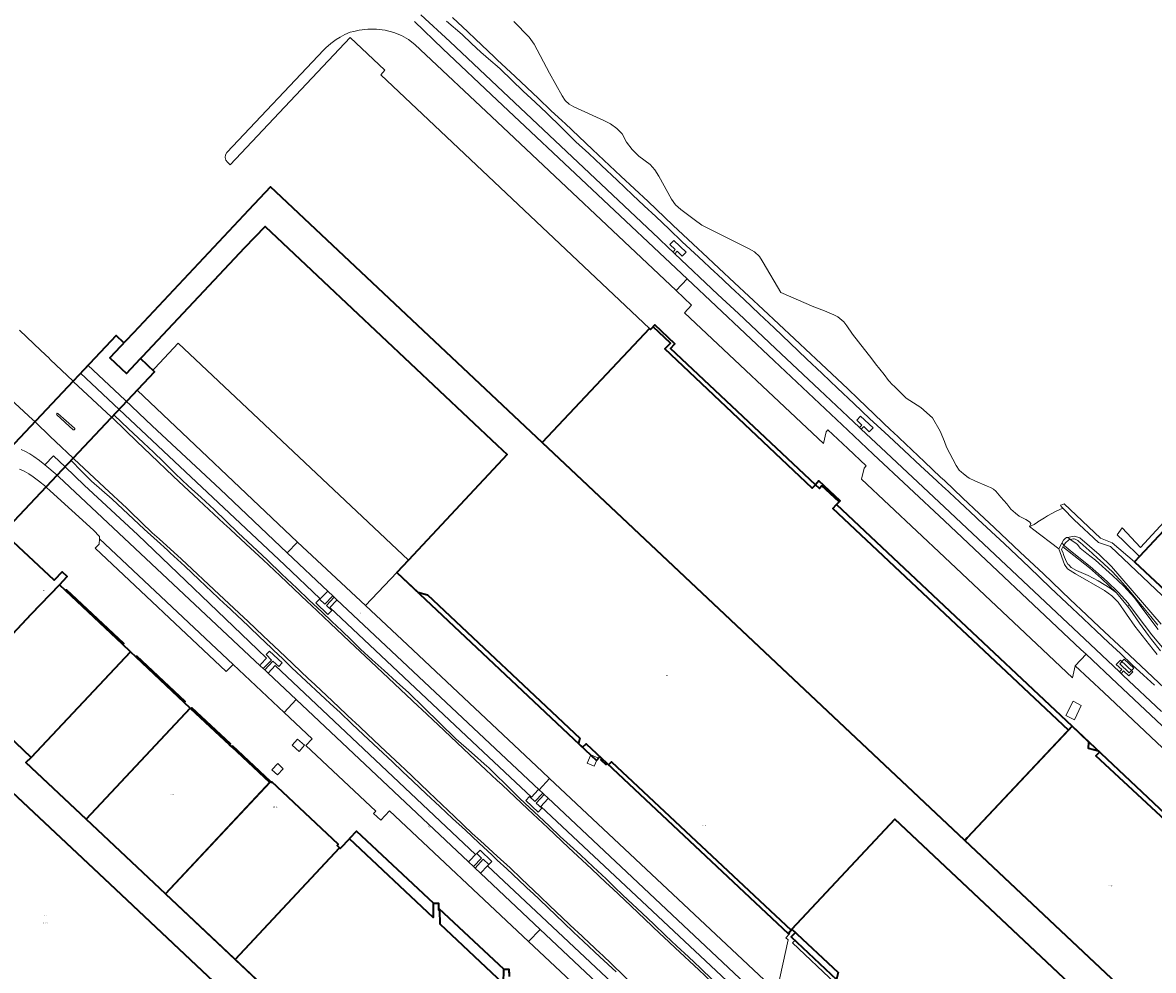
# Model space of a CAD drawing. Header units: metres. Extents: x 73718 to 76933, y 443658 to 446696.
# Tile 142 of 153: x 75631 to 76137, y 445856 to 446280. Entities that reach past the tile are written whole.
import ezdxf
from ezdxf.enums import TextEntityAlignment as Align

# ---------------------------------------------------------------- set-up
doc = ezdxf.new("R2010")
doc.units = ezdxf.units.M
for name, color, linetype, lineweight in [('B-WE-GR-BEPLANTING_CULTUUR_BOSPLANTSOEN-GV', 90, 'Continuous', 18), ('B-WE-GR-GROENVOORZIENING-GV', 80, 'Continuous', 18), ('B-WE-OG-BEBOUWING-GV', 7, 'Continuous', 35), ('B-WE-OG-BEBOUWING-T18', 10, 'Continuous', 18), ('B-WE-OG-BEBOUWING_LOODS-GV', 7, 'Continuous', 18), ('B-WE-OG-BEBOUWING_LUIFEL-GV', 7, 'Continuous', 18), ('B-WE-OG-BEBOUWING_OVERBOUWING-GV', 7, 'Continuous', 18), ('B-WE-OG-TERREIN_ERF-GV', 7, 'Continuous', 18), ('B-WE-OG-TERREIN_OEVER-GV', 7, 'Continuous', 18), ('B-WE-OG-TOPOGRAFIE-T18', 10, 'Continuous', 18), ('B-WE-OG-WATER_SLOOT-GV', 120, 'Continuous', 18), ('B-WE-OG-WEG-GV', 7, 'Continuous', 18), ('B-WE-VH-GESLOTENVERHARDING_ASFALT-GV', 10, 'Continuous', 18), ('B-WE-VH-OPENVERHARDING-GV', 30, 'Continuous', 18), ('B-WE-VH-OPENVERHARDING_BETONSTRAATSTEEN-GV', 30, 'Continuous', 18), ('B-WE-VH-OPENVERHARDING_TEGEL-GV', 30, 'Continuous', 18)]:
    doc.layers.add(name, color=color, linetype=linetype, lineweight=lineweight)
doc.styles.add('NLCS-ISO-M200-T18', font='NLCS-ISO.ttf', dxfattribs={"height": 0.36})

msp = doc.modelspace()

# ---------------------------------------------------------------- linework, layer by layer
at = {"layer": 'B-WE-GR-BEPLANTING_CULTUUR_BOSPLANTSOEN-GV', "flags": 128}
msp.add_lwpolyline([(76096.263, 446045.952), (76095.805, 446045.036), (76095.605, 446044.636), (76096.218, 446043.522), (76096.731, 446041.983), (76097.756, 446039.512), (76098.476, 446038.229), (76098.868, 446037.85), (76098.877, 446037.841), (76099.994, 446036.762), (76102.371, 446035.364), (76107.592, 446033.126), (76111.974, 446030.702), (76117.429, 446027.485), (76120.226, 446025.341), (76113.543, 446031.797), (76108.115, 446036.612)], close=True, dxfattribs=at)
at = {"layer": 'B-WE-GR-GROENVOORZIENING-GV', "flags": 128}
for points in [[(75809.043, 446283.988), (75821.968, 446272.027), (75843.224, 446252.004), (75915.506, 446183.914), (75919.8, 446179.711), (75921.849, 446177.782), (75922.847, 446178.9), (75920.41, 446181.239), (75922.251, 446183.032), (75927.754, 446177.797), (75925.936, 446175.958), (75923.63, 446178.181), (75922.577, 446177.097), (75941.913, 446158.891), (75951.096, 446150.277), (75967.684, 446134.695), (75987.358, 446116.148), (76000, 446104.292), (76005.3, 446099.32), (76006.376, 446100.429), (76004.046, 446102.656), (76005.758, 446104.472), (76011.38, 446099.166), (76009.615, 446097.38), (76007.134, 446099.754), (76006.058, 446098.609), (76014.819, 446090.398), (76043.224, 446063.683), (76110.933, 446000), (76121.576, 445989.989), (76122.589, 445991.055), (76120.13, 445993.309), (76121.96, 445995.19), (76127.504, 445989.982), (76125.74, 445988.147), (76123.361, 445990.389), (76122.316, 445989.293), (76123.241, 445988.423), (76140.339, 445972.205)], [(76137.192, 445983.988), (76132.244, 445988.564), (76127.247, 445993.187), (76122.011, 445998.134), (76116.722, 446003.132), (76111.156, 446008.409), (76105.534, 446013.74), (76105.324, 446013.936), (76098.012, 446020.758), (76090.7, 446027.58), (76085.958, 446032.156), (76081.169, 446036.779), (76075.644, 446042.015), (76070.064, 446047.304), (76064.127, 446052.787), (76058.13, 446058.326), (76057.235, 446059.163), (76049.934, 446065.996), (76043.224, 446072.275), (76042.632, 446072.829), (76039.899, 446075.392), (76032.605, 446082.232), (76025.311, 446089.073), (76018.384, 446095.464), (76011.388, 446101.919), (76009.944, 446103.281), (76002.668, 446110.141), (75995.393, 446117.002), (75988.508, 446123.516), (75981.553, 446130.096), (75981.519, 446130.128), (75974.285, 446137.032), (75967.05, 446143.936), (75960.371, 446150.244), (75953.624, 446156.616), (75947.605, 446162.223), (75941.525, 446167.887), (75940.545, 446168.805), (75933.244, 446175.639), (75925.944, 446182.473), (75920.048, 446188.08), (75914.093, 446193.744), (75908.94, 446198.568), (75903.734, 446203.44), (75896.808, 446209.995), (75889.811, 446216.617), (75884.121, 446221.854), (75878.374, 446227.143), (75871.942, 446233.533), (75865.445, 446239.988), (75860.127, 446244.853), (75854.755, 446249.767), (75849.725, 446254.714), (75844.644, 446259.712), (75843.224, 446260.932), (75840.274, 446263.464), (75835.859, 446267.254), (75831.736, 446271.171), (75827.572, 446275.127), (75820.444, 446281.177)], [(75955.512, 445842.73), (75862.633, 445929.786), (75865.85, 445933.218), (75865.842, 445933.599), (75864.205, 445935.121), (75860.649, 445931.311), (75863.084, 445929.068), (75861.449, 445927.282), (75855.937, 445932.418), (75857.572, 445934.184), (75859.99, 445931.934), (75863.543, 445935.736), (75861.916, 445937.248), (75861.54, 445937.219), (75858.462, 445933.994), (75834.517, 445956.448), (75768.313, 446018.809), (75771.309, 446021.989), (75771.268, 446022.42), (75770.273, 446023.345), (75766.735, 446019.689), (75769.133, 446017.407), (75767.468, 446015.657), (75762.01, 446020.84), (75763.683, 446022.586), (75766.081, 446020.314), (75769.589, 446023.98), (75767.534, 446025.891), (75767.144, 446025.853), (75764.014, 446022.621), (75748.004, 446037.95), (75674.013, 446107.411), (75671.687, 446104.942), (75671.926, 446104.717), (75678.114, 446098.892), (75684.915, 446092.488), (75689.356, 446088.262), (75693.841, 446083.993), (75699.321, 446078.657), (75704.856, 446073.267), (75710.694, 446067.966), (75716.591, 446062.612), (75721.891, 446057.454), (75727.245, 446052.245), (75733.692, 446046.193), (75740.204, 446040.079), (75746.83, 446033.775), (75753.522, 446027.408), (75759.109, 446022.144), (75764.753, 446016.826), (75769.158, 446012.6), (75773.608, 446008.331), (75777.798, 446004.284), (75782.031, 446000.196), (75787.296, 445995.397), (75792.614, 445990.549), (75798.129, 445985.571), (75803.7, 445980.542), (75810.336, 445974.065), (75817.493, 445967.081), (75824.649, 445960.096), (75831.669, 445953.9), (75838.76, 445947.642), (75839.092, 445947.317), (75843.224, 445943.266), (75846.233, 445940.316), (75853.374, 445933.316), (75857.564, 445929.376), (75861.797, 445925.397), (75866.525, 445920.884), (75871.3, 445916.326), (75875.848, 445912.243), (75880.443, 445908.119), (75886.137, 445902.747), (75891.889, 445897.32), (75895.614, 445893.703), (75899.376, 445890.049), (75903.674, 445886.038), (75908.015, 445881.986), (75913.244, 445877.044), (75918.526, 445872.051), (75923.612, 445867.288), (75928.749, 445862.477), (75934.086, 445857.355), (75939.476, 445852.182)], [(75896.353, 445855.781), (75889.083, 445862.514), (75881.739, 445869.316), (75877.37, 445873.506), (75872.956, 445877.739), (75865.757, 445884.58), (75858.756, 445891.232), (75858.485, 445891.489), (75853.006, 445896.647), (75847.471, 445901.856), (75843.224, 445905.776), (75840.919, 445907.903), (75834.974, 445913.49), (75828.969, 445919.133), (75823.239, 445924.398), (75817.451, 445929.716), (75811.434, 445935.375), (75805.356, 445941.091), (75800.879, 445945.389), (75796.357, 445949.73), (75789.911, 445955.747), (75783.399, 445961.824), (75778.17, 445966.802), (75772.888, 445971.831), (75768.519, 445975.842), (75766.243, 445977.931), (75764.105, 445979.894), (75757.73, 445985.84), (75751.291, 445991.845), (75747.244, 445995.749), (75743.156, 445999.692), (75738.556, 446004.061), (75737.461, 446005.1), (75731.709, 446010.562), (75726.828, 446015.176), (75721.897, 446019.836), (75721.198, 446020.497), (75715.539, 446025.834), (75709.823, 446031.224), (75703.377, 446037.241), (75696.865, 446043.318), (75695.62, 446044.447), (75691.099, 446048.547), (75685.275, 446053.829), (75678.148, 446060.49), (75670.948, 446067.219), (75666.364, 446071.23), (75661.734, 446075.282), (75657.269, 446079.796), (75652.52, 446084.596), (75649.872, 446081.785), (75658.463, 446073.547), (75682.437, 446051.264), (75735.929, 446000), (75739.978, 445996.12), (75737.486, 445993.368), (75737.184, 445992.724), (75738.516, 445991.475), (75742.272, 445995.193), (75739.791, 445997.699), (75741.236, 445999.31), (75746.917, 445993.972), (75745.414, 445992.346), (75742.852, 445994.748), (75739.19, 445990.843), (75740.695, 445989.432), (75743.826, 445992.844), (75833.499, 445908.293), (75834.109, 445908.652), (75835.545, 445910.171), (75840.791, 445905.213), (75839.428, 445903.771), (75838.8, 445903.205), (75930.851, 445816.826)]]:
    msp.add_lwpolyline(points, dxfattribs=at)
for points in [[(75831.036, 445905.776), (75830.301, 445905.009), (75832.568, 445902.873), (75836.18, 445906.695), (75834.109, 445908.652), (75833.499, 445908.293)], [(75835.759, 445899.866), (75838.8, 445903.205), (75839.428, 445903.771), (75836.856, 445906.202), (75833.259, 445902.222)]]:
    msp.add_lwpolyline(points, close=True, dxfattribs=at)
at = {"layer": 'B-WE-OG-BEBOUWING-GV', "flags": 128}
for points in [[(76138.166, 445833.824), (76052.343, 445914.585), (76052.228, 445914.693), (75863.242, 446092.616), (75741.815, 446206.946), (75731.982, 446196.503), (75716.271, 446179.806), (75680.473, 446141.761), (75676.998, 446138.067), (75676.163, 446137.178), (75672.636, 446140.5), (75600.69, 446064.129)], [(76138.166, 445833.824), (76052.343, 445914.585), (76052.228, 445914.693), (75863.242, 446092.616), (75741.815, 446206.946), (75731.982, 446196.503), (75716.271, 446179.806), (75680.473, 446141.761), (75676.998, 446138.067), (75669.865, 446130.474), (75677.289, 446123.488), (75683.601, 446130.17), (75684.443, 446131.061), (75730.338, 446179.806), (75739.304, 446189.329), (75843.224, 446091.485), (75847.655, 446087.313), (75803.467, 446040.043), (75798.256, 446034.509), (75807.626, 446025.689), (75811.96, 446024.49), (75880.14, 445960.32), (75879.597, 445957.942), (75881.403, 445956.242), (75882.918, 445957.855), (75892.209, 445949.124), (75893.01, 445948.372), (75894.345, 445949.793), (75974.634, 445874.397), (75975.061, 445874.852), (76021.003, 445924.146), (76061.139, 445886.369), (76167.502, 445786.255)], [(75863.021, 445732.284), (75694.751, 445890.662), (75659.312, 445924.019), (75632.337, 445949.407), (75634.63, 445951.695), (75602.964, 445981.899), (75634.673, 446015.77), (75647.344, 446028.984), (75650.803, 446032.664), (75648.513, 446034.817), (75644.917, 446030.991), (75622.167, 446052.377), (75689.881, 446124.255), (75683.601, 446130.17), (75684.443, 446131.061), (75730.338, 446179.806), (75739.304, 446189.329), (75843.224, 446091.485), (75847.655, 446087.313), (75803.467, 446040.043), (75798.256, 446034.509), (75887.61, 445950.399), (75889.132, 445952.016), (75890.057, 445951.146), (75889.567, 445950.624), (75891.72, 445948.602), (75892.209, 445949.124), (75973.299, 445872.976), (75975.061, 445874.852), (76021.003, 445924.146), (76061.139, 445886.369), (76167.502, 445786.255)], [(75606.47, 445954.452), (75669.826, 445895.091), (75716.273, 445851.519), (75856.62, 445719.86), (75937.6, 445643.509), (75946.91, 445653.417), (75863.021, 445732.284), (75725.924, 445861.322), (75694.751, 445890.662), (75659.312, 445924.019), (75632.337, 445949.407), (75634.63, 445951.695), (75602.964, 445981.899), (75634.673, 446015.77), (75647.344, 446028.984), (75650.803, 446032.664), (75648.513, 446034.817), (75644.917, 446030.991), (75622.167, 446052.377)], [(75606.47, 445954.452), (75669.826, 445895.091), (75716.273, 445851.519)], [(75848.615, 445854.624), (75848.484, 445856.784), (75846.296, 445856.813), (75817.099, 445884.072), (75817.041, 445886.324), (75814.781, 445886.279), (75780.246, 445918.763), (75777.068, 445915.382), (75777.155, 445915.3), (75772.912, 445910.96), (75772.642, 445911.223), (75725.924, 445861.322), (75863.021, 445732.284)], [(75848.673, 445853.688), (75848.484, 445856.784), (75845.953, 445856.818), (75845.871, 445850.594), (75817.711, 445877.111), (75817.547, 445883.439), (75817.115, 445883.428), (75817.041, 445886.324), (75814.461, 445886.273), (75814.585, 445880.055), (75777.155, 445915.3), (75772.912, 445910.96), (75772.642, 445911.223), (75725.924, 445861.322), (75863.021, 445732.284)]]:
    msp.add_lwpolyline(points, dxfattribs=at)
for points in [[(75863.242, 446092.616), (76052.228, 445914.693), (76052.343, 445914.585), (76053.414, 445915.724), (76100.349, 445965.64), (76043.224, 446019.433), (75995.037, 446064.809), (75996.642, 446066.543), (75987.125, 446075.463), (75985.511, 446073.741), (75920.725, 446134.745), (75922.667, 446136.804), (75913.684, 446145.245), (75911.746, 446143.183), (75911.247, 446143.645)], [(75863.242, 446092.616), (76052.228, 445914.693), (76052.343, 445914.585), (76053.414, 445915.724), (76098.781, 445963.972), (75993.402, 446063.043), (75995.037, 446064.809), (75996.2, 446066.066), (75988.413, 446073.272), (75987.313, 446072.083), (75985.511, 446073.741), (75984.145, 446072.257), (75918.202, 446134.463), (75920.661, 446137.078), (75912.884, 446144.394), (75911.746, 446143.183), (75911.247, 446143.645)], [(76214.056, 446130.964), (76130.576, 446041.611), (76128.296, 446039.171), (76224.989, 445948.833), (76228.808, 445952.92), (76315.474, 445871.95), (76353.792, 445912.965), (76356.367, 445910.559), (76375.702, 445931.254), (76370.89, 445935.75), (76386.793, 445952.773), (76395.948, 445952.261), (76397.846, 445954.293), (76364.051, 445985.866), (76308.501, 446037.763), (76311.008, 446040.447)], [(75679.082, 445998.966), (75675.481, 446002.316), (75650.123, 446026.224), (75647.344, 446028.984), (75634.673, 446015.77), (75602.964, 445981.899), (75634.63, 445951.695)], [(75675.622, 446002.185), (75676.068, 446002.661), (75650.532, 446026.636), (75650.123, 446026.224), (75647.344, 446028.984), (75634.673, 446015.77), (75602.964, 445981.899), (75634.63, 445951.695), (75679.082, 445998.966)], [(75632.337, 445949.407), (75659.312, 445924.019), (75705.865, 445973.744), (75703.098, 445976.327), (75681.616, 445996.608), (75679.082, 445998.966), (75634.63, 445951.695)], [(75659.312, 445924.019), (75705.865, 445973.744), (75703.098, 445976.327), (75703.547, 445976.805), (75682.023, 445997.041), (75681.616, 445996.608), (75679.082, 445998.966), (75634.63, 445951.695), (75632.337, 445949.407)], [(75724.808, 445956.822), (75724.415, 445956.404), (75723.449, 445957.312), (75723.91, 445957.802), (75706.543, 445973.946), (75706.127, 445973.5), (75705.865, 445973.744), (75659.312, 445924.019), (75694.751, 445890.662), (75741.765, 445940.88)], [(75694.751, 445890.662), (75741.418, 445940.509), (75724.415, 445956.404), (75723.449, 445957.312), (75706.127, 445973.5), (75705.865, 445973.744), (75659.312, 445924.019)], [(76052.343, 445914.585), (76138.166, 445833.824), (76139.228, 445834.953), (76182.974, 445881.44), (76183.597, 445885.039), (76111.043, 445952.48), (76112.582, 445954.121), (76112.111, 445954.565), (76107.642, 445955.641), (76107.831, 445958.594), (76100.349, 445965.64), (76098.781, 445963.972), (76053.414, 445915.724)], [(76138.166, 445833.824), (76139.228, 445834.953), (76182.974, 445881.44), (76183.926, 445886.94), (76100.349, 445965.64), (76053.414, 445915.724), (76052.343, 445914.585)], [(75564.687, 445909.724), (75565.575, 445908.891), (75565.033, 445908.174), (75571.755, 445903.098), (75572.443, 445902.453), (75573.06, 445903.111), (75618.917, 445849.279), (75617.441, 445847.616), (75618.317, 445846.799), (75617.783, 445846.091), (75624.532, 445841.004), (75625.227, 445840.356), (75625.908, 445841.087), (75657.63, 445803.769), (75656.364, 445802.392), (75663.926, 445795.313), (75689.237, 445822.64), (75716.273, 445851.519), (75669.826, 445895.091), (75606.47, 445954.452), (75580.292, 445926.411), (75567.012, 445912.289)], [(75564.687, 445909.724), (75572.443, 445902.453), (75573.815, 445903.917), (75619.834, 445850.24), (75618.917, 445849.279), (75617.441, 445847.616), (75625.227, 445840.356), (75626.832, 445842.078), (75658.514, 445804.652), (75657.63, 445803.769), (75656.364, 445802.392), (75663.926, 445795.313), (75665.446, 445796.954), (75689.237, 445822.64), (75716.273, 445851.519), (75669.826, 445895.091), (75606.47, 445954.452), (75580.292, 445926.411), (75567.012, 445912.289)], [(75694.751, 445890.662), (75725.924, 445861.322), (75772.642, 445911.223), (75771.531, 445912.309), (75772.057, 445912.846), (75742.362, 445940.768), (75742.138, 445940.53), (75741.765, 445940.88), (75741.418, 445940.509)], [(75976.63, 445873.375), (75974.711, 445871.365), (75994.908, 445852.358), (75994.369, 445850.108), (75994.746, 445850.018), (75995.003, 445850.05), (75996.339, 445848.791), (75998.09, 445848.32), (75998.446, 445848.005), (75998.717, 445848.774), (76102.216, 445751.373), (76100.11, 445749.135), (76113.546, 445736.491), (76115.625, 445738.7), (76122.643, 445732.099), (76138.514, 445748.972), (76138.101, 445749.361), (76139.626, 445750.976), (76142.263, 445748.513), (76168.606, 445776.61), (76167.502, 445786.255), (76061.139, 445886.369), (76021.003, 445924.146), (75975.061, 445874.852)], [(75994.369, 445850.108), (75994.746, 445850.018), (75995.003, 445850.05), (75996.339, 445848.791), (75998.09, 445848.32), (75998.446, 445848.005), (75999.724, 445851.64), (76104.419, 445753.103), (76101.172, 445749.64), (76114.06, 445737.554), (76117.273, 445740.975), (76124.112, 445734.551), (76139.626, 445750.976), (76142.263, 445748.513), (76168.606, 445776.61), (76167.502, 445786.255), (76061.139, 445886.369), (76021.003, 445924.146), (75975.061, 445874.852), (75995.653, 445855.471)]]:
    msp.add_lwpolyline(points, close=True, dxfattribs=at)
at = {"layer": 'B-WE-OG-BEBOUWING_LOODS-GV', "flags": 128}
for points in [[(75757.003, 445957.157), (75753.842, 445959.921), (75751.419, 445957.15), (75754.58, 445954.386)], [(75888.155, 445951.552), (75885.037, 445952.94), (75883.379, 445949.182), (75886.489, 445947.81)]]:
    msp.add_lwpolyline(points, close=True, dxfattribs=at)
at = {"layer": 'B-WE-OG-BEBOUWING_LUIFEL-GV', "flags": 128}
msp.add_lwpolyline([(75994.908, 445852.358), (75976.324, 445869.847), (75975.241, 445868.697), (75994.484, 445850.586)], close=True, dxfattribs=at)
at = {"layer": 'B-WE-OG-BEBOUWING_OVERBOUWING-GV', "flags": 128}
for points in [[(76121.676, 445993.587), (76125.906, 445989.561), (76127.921, 445991.679), (76123.692, 445995.705)], [(76097.522, 445970.393), (76101.386, 445968.536), (76104.458, 445974.963), (76100.817, 445976.827)], [(75744.998, 445948.953), (75742.352, 445946.23), (75744.822, 445943.908), (75747.468, 445946.631)]]:
    msp.add_lwpolyline(points, close=True, dxfattribs=at)
at = {"layer": 'B-WE-OG-TERREIN_ERF-GV', "flags": 128}
for points in [[(76188.105, 445911.365), (76114.532, 445980.724), (76101.763, 445992.696), (76100.596, 445987.364), (76087.172, 446000), (76043.224, 446041.367), (76006.209, 446076.207), (76007.415, 446081.134), (76008.288, 446082.103), (76000, 446089.891), (75991.104, 446098.251), (75990.388, 446097.407), (75989.182, 446092.224), (75927.032, 446150.693), (75930.156, 446154.108), (75923.25, 446160.617), (75843.224, 446236.037), (75806.391, 446270.75), (75803.468, 446272.9), (75800.303, 446274.673), (75796.944, 446276.043), (75793.126, 446277.048), (75789.211, 446277.555), (75785.263, 446277.556), (75781.349, 446277.048), (75778.97, 446276.51), (75777.384, 446276.152), (75775.045, 446275.224), (75772.854, 446273.99), (75771.164, 446272.902), (75768.709, 446271.145), (75766.442, 446269.151), (75765.557, 446268.255), (75722.278, 446222.414), (75721.619, 446221.383), (75721.422, 446220.174), (75721.722, 446218.986), (75722.468, 446218.016), (75723.757, 446216.833), (75777.41, 446273.817), (75792.956, 446259.177), (75791.097, 446257.153), (75911.247, 446143.645), (75911.746, 446143.183), (75912.884, 446144.394), (75920.661, 446137.078), (75918.202, 446134.463), (75984.145, 446072.257), (75985.511, 446073.741), (75987.313, 446072.083), (75988.413, 446073.272), (75996.2, 446066.066), (75995.037, 446064.809), (75993.402, 446063.043), (76098.781, 445963.972), (76100.349, 445965.64), (76107.831, 445958.594), (76107.642, 445955.641), (76112.111, 445954.565), (76112.582, 445954.121), (76111.043, 445952.48), (76183.597, 445885.039)], [(75622.412, 446052.636), (75641.329, 446072.717), (75637.979, 446075.443), (75635.543, 446077.2), (75633.6, 446078.555), (75631.545, 446079.744), (75629.401, 446080.753)], [(75966.638, 445766.66), (75857.237, 445869.396), (75795.024, 445927.82), (75791.045, 445923.583), (75787.839, 445926.593), (75788.904, 445927.727), (75757.633, 445957.093), (75760.446, 445960.089), (75747.913, 445971.858), (75725.076, 445993.304), (75721.908, 445990.134), (75663.362, 446045.265), (75665.078, 446047.087), (75665.203, 446049.583), (75665.253, 446050.583), (75662.513, 446053.39), (75643.224, 446071.013), (75641.605, 446072.492), (75641.329, 446072.717), (75622.412, 446052.636)], [(75622.167, 446052.377), (75644.917, 446030.991), (75648.513, 446034.817), (75650.803, 446032.664), (75647.344, 446028.984), (75650.123, 446026.224), (75675.481, 446002.316), (75679.082, 445998.966), (75681.616, 445996.608), (75703.098, 445976.327), (75705.865, 445973.744), (75706.127, 445973.5), (75723.449, 445957.312), (75724.415, 445956.404), (75741.418, 445940.509), (75741.765, 445940.88), (75742.138, 445940.53), (75742.362, 445940.768), (75772.057, 445912.846), (75771.531, 445912.309), (75772.642, 445911.223), (75772.912, 445910.96), (75777.155, 445915.3), (75814.585, 445880.055), (75814.461, 445886.273), (75817.041, 445886.324), (75817.115, 445883.428), (75817.547, 445883.439), (75817.711, 445877.111), (75845.871, 445850.594), (75845.953, 445856.818), (75848.484, 445856.784), (75848.673, 445853.688)], [(75968.634, 445848.292), (75973.401, 445870.04), (75972.328, 445871.031), (75974.011, 445872.822), (75974.214, 445873.747), (75974.112, 445873.842), (75974.634, 445874.397), (75894.345, 445949.793), (75893.01, 445948.372), (75892.209, 445949.124), (75882.918, 445957.855), (75881.403, 445956.242), (75879.597, 445957.942), (75880.14, 445960.32), (75811.96, 446024.49), (75807.626, 446025.689), (75798.256, 446034.509), (75784.305, 446019.691), (75803.112, 446002.12), (75863.227, 445945.443), (75866.606, 445942.272), (75967.404, 445847.653)], [(75995.653, 445855.471), (75975.061, 445874.852), (75974.634, 445874.397), (75974.112, 445873.842), (75974.214, 445873.747), (75974.011, 445872.822), (75972.328, 445871.031), (75973.401, 445870.04), (75968.634, 445848.292)]]:
    msp.add_lwpolyline(points, dxfattribs=at)
for points in [[(75753.904, 446048.094), (75784.305, 446019.691), (75798.256, 446034.509), (75803.467, 446040.043), (75700.404, 446137.085), (75689.961, 446125.87), (75689.123, 446124.969), (75689.881, 446124.255), (75682.079, 446115.972)], [(75757.003, 445957.157), (75754.58, 445954.386), (75751.419, 445957.15), (75753.842, 445959.921)], [(75885.037, 445952.94), (75888.155, 445951.552), (75886.489, 445947.81), (75883.379, 445949.182)]]:
    msp.add_lwpolyline(points, close=True, dxfattribs=at)
at = {"layer": 'B-WE-OG-TERREIN_OEVER-GV', "flags": 128}
for points in [[(75820.444, 446281.177), (75827.572, 446275.127), (75831.736, 446271.171), (75835.859, 446267.254), (75840.274, 446263.464), (75843.224, 446260.932), (75844.644, 446259.712), (75849.725, 446254.714), (75854.755, 446249.767), (75860.127, 446244.853), (75865.445, 446239.988), (75871.942, 446233.533), (75878.374, 446227.143), (75884.121, 446221.854), (75889.811, 446216.617), (75896.808, 446209.995), (75903.734, 446203.44), (75908.94, 446198.568), (75914.093, 446193.744), (75920.048, 446188.08), (75925.944, 446182.473), (75933.244, 446175.639), (75940.545, 446168.805), (75941.525, 446167.887), (75947.605, 446162.223), (75953.624, 446156.616), (75960.371, 446150.244), (75967.05, 446143.936), (75974.285, 446137.032), (75981.519, 446130.128), (75981.553, 446130.096), (75988.508, 446123.516), (75995.393, 446117.002), (76002.668, 446110.141), (76009.944, 446103.281), (76011.388, 446101.919), (76018.384, 446095.464), (76025.311, 446089.073), (76032.605, 446082.232), (76039.899, 446075.392), (76042.632, 446072.829), (76043.224, 446072.275), (76049.934, 446065.996), (76057.235, 446059.163), (76058.13, 446058.326), (76064.127, 446052.787), (76070.064, 446047.304), (76075.644, 446042.015), (76081.169, 446036.779), (76085.958, 446032.156), (76090.7, 446027.58), (76098.012, 446020.758), (76105.324, 446013.936), (76105.534, 446013.74), (76111.156, 446008.409), (76116.722, 446003.132), (76122.011, 445998.134), (76127.247, 445993.187), (76132.244, 445988.564), (76137.192, 445983.988)], [(76144.387, 445980.155), (76133.764, 445990.176), (76123.573, 445999.79), (76112.7, 446010.046), (76106.855, 446015.56), (76099.581, 446022.422), (76087.514, 446033.805), (76077.135, 446043.595), (76065.664, 446054.417), (76058.835, 446060.859), (76051.56, 446067.721), (76043.224, 446075.585), (76041.561, 446077.153), (76034.287, 446084.015), (76020.158, 446097.344), (76019.476, 446097.987), (76011.865, 446105.285), (76004.648, 446112.205), (76000, 446116.662), (75990.45, 446125.593), (75985.738, 446130), (75983.423, 446132.165), (75976.12, 446138.995), (75962.107, 446152.101), (75949.321, 446164.058), (75942.272, 446170.652), (75934.968, 446177.482), (75933.03, 446179.295), (75921.767, 446189.905), (75910.646, 446200.379), (75898.514, 446211.807), (75885.874, 446223.714), (75873.591, 446235.284), (75872.293, 446236.506), (75867.234, 446241.211), (75861.656, 446246.473), (75851.229, 446256.309), (75843.224, 446263.862), (75841.861, 446265.147), (75833.497, 446273.038), (75829.968, 446276.367), (75823.23, 446282.719)], [(75939.476, 445852.182), (75934.086, 445857.355), (75928.749, 445862.477), (75923.612, 445867.288), (75918.526, 445872.051), (75913.244, 445877.044), (75908.015, 445881.986), (75903.674, 445886.038), (75899.376, 445890.049), (75895.614, 445893.703), (75891.889, 445897.32), (75886.137, 445902.747), (75880.443, 445908.119), (75875.848, 445912.243), (75871.3, 445916.326), (75866.525, 445920.884), (75861.797, 445925.397), (75857.564, 445929.376), (75853.374, 445933.316), (75846.233, 445940.316), (75843.224, 445943.266), (75839.092, 445947.317), (75838.76, 445947.642), (75831.669, 445953.9), (75824.649, 445960.096), (75817.493, 445967.081), (75810.336, 445974.065), (75803.7, 445980.542), (75798.129, 445985.571), (75792.614, 445990.549), (75787.296, 445995.397), (75782.031, 446000.196), (75777.798, 446004.284), (75773.608, 446008.331), (75769.158, 446012.6), (75764.753, 446016.826), (75759.109, 446022.144), (75753.522, 446027.408), (75746.83, 446033.775), (75740.204, 446040.079), (75733.692, 446046.193), (75727.245, 446052.245), (75721.891, 446057.454), (75716.591, 446062.612), (75710.694, 446067.966), (75704.856, 446073.267), (75699.321, 446078.657), (75693.841, 446083.993), (75689.356, 446088.262), (75684.915, 446092.488), (75678.114, 446098.892), (75671.926, 446104.717), (75671.687, 446104.942), (75670.701, 446103.895), (75677.072, 446097.802), (75681.874, 446093.21), (75688.253, 446087.109), (75698.255, 446077.542), (75700.634, 446075.267), (75709.672, 446066.867), (75720.922, 446056.412), (75723.52, 446053.997), (75724.072, 446053.483), (75732.869, 446045.307), (75738.446, 446040.124), (75746.049, 446032.949), (75758.351, 446021.34), (75759.988, 446019.795), (75768.43, 446011.828), (75777.151, 446003.598), (75786.611, 445994.671), (75797.246, 445984.635), (75807.796, 445974.679), (75809.45, 445973.123), (75816.733, 445966.273), (75830.832, 445953.011), (75835.759, 445948.376), (75838.059, 445946.216), (75843.224, 445941.367), (75845.347, 445939.373), (75856.827, 445928.592), (75865.826, 445920.141), (75875.093, 445911.439), (75885.3, 445901.855), (75891.731, 445895.815), (75894.834, 445892.879), (75902.913, 445885.234), (75912.453, 445876.208), (75916.101, 445872.756), (75917.562, 445871.374), (75922.838, 445866.458), (75933.398, 445856.617), (75939.058, 445851.343)], [(75904.349, 445849.671), (75889.985, 445863.455), (75889.583, 445863.841), (75878.963, 445873.81), (75878.27, 445874.462), (75866.592, 445885.466), (75862.481, 445889.339), (75853.861, 445897.545), (75848.905, 445902.264), (75843.224, 445907.474), (75835.745, 445914.331), (75832.023, 445917.743), (75824.076, 445925.28), (75815.542, 445933.373), (75812.381, 445936.373), (75801.826, 445946.387), (75799.862, 445948.251), (75790.853, 445956.746), (75779.12, 445967.81), (75778.772, 445968.139), (75769.476, 445976.863), (75761.69, 445984.169), (75759.988, 445985.777), (75758.764, 445986.934), (75748.277, 445996.842), (75738.44, 446006.136), (75731.733, 446012.473), (75727.774, 446016.185), (75716.449, 446026.804), (75704.286, 446038.21), (75701.976, 446040.376), (75691.928, 446049.464), (75688.862, 446052.237), (75679.143, 446061.531), (75677.43, 446063.169), (75667.506, 446072.451), (75658.382, 446080.985), (75653.707, 446085.358), (75653.46, 446085.594), (75652.52, 446084.596), (75657.269, 446079.796), (75661.734, 446075.282), (75666.364, 446071.23), (75670.948, 446067.219), (75678.148, 446060.49), (75685.275, 446053.829), (75691.099, 446048.547), (75695.62, 446044.447), (75696.865, 446043.318), (75703.377, 446037.241), (75709.823, 446031.224), (75715.539, 446025.834), (75721.198, 446020.497), (75721.897, 446019.836), (75726.828, 446015.176), (75731.709, 446010.562), (75737.461, 446005.1), (75738.556, 446004.061), (75743.156, 445999.692), (75747.244, 445995.749), (75751.291, 445991.845), (75757.73, 445985.84), (75764.105, 445979.894), (75766.243, 445977.931), (75768.519, 445975.842), (75772.888, 445971.831), (75778.17, 445966.802), (75783.399, 445961.824), (75789.911, 445955.747), (75796.357, 445949.73), (75800.879, 445945.389), (75805.356, 445941.091), (75811.434, 445935.375), (75817.451, 445929.716), (75823.239, 445924.398), (75828.969, 445919.133), (75834.974, 445913.49), (75840.919, 445907.903), (75843.224, 445905.776), (75847.471, 445901.856), (75853.006, 445896.647), (75858.485, 445891.489), (75858.756, 445891.232), (75865.757, 445884.58), (75872.956, 445877.739), (75877.37, 445873.506), (75881.739, 445869.316), (75889.083, 445862.514), (75896.353, 445855.781)], [(76224.989, 445948.833), (76128.296, 446039.171), (76118.228, 446047.701), (76113.007, 446049.811), (76096.783, 446065.244), (76095.74, 446064.793), (76095.155, 446064.54), (76095.172, 446064.512), (76095.487, 446063.986), (76096.247, 446063.204), (76101.25, 446058.056), (76112.133, 446047.869), (76117.536, 446046.055), (76160.863, 446005.125)], [(76140.18, 446011.267), (76118.032, 446037.111), (76112.451, 446042.556), (76103.799, 446049.99), (76101.389, 446050.713), (76100.349, 446050.62), (76098.492, 446050.185), (76099.586, 446049.274), (76100.22, 446049.438), (76101.013, 446049.531), (76101.312, 446049.443), (76101.805, 446049.298), (76102.893, 446048.754), (76103.11, 446048.646), (76103.751, 446048.078), (76103.993, 446047.864), (76108.005, 446044.31), (76109.399, 446043.034), (76111.875, 446040.767), (76112.796, 446039.919), (76118.401, 446034.754), (76121.571, 446031.351), (76121.773, 446031.126), (76125.3, 446027.202), (76129.636, 446021.981), (76135.556, 446014.755), (76138.726, 446010.932)], [(76139.945, 445999.468), (76135.936, 446004.41), (76134.589, 446006.217), (76130.481, 446011.729), (76126.239, 446018.022), (76125.113, 446019.42), (76122.37, 446022.824), (76120.226, 446025.341), (76117.429, 446027.485), (76111.974, 446030.702), (76107.592, 446033.126), (76102.371, 446035.364), (76099.994, 446036.762), (76098.877, 446037.841), (76098.868, 446037.85), (76098.476, 446038.229), (76097.756, 446039.512), (76096.731, 446041.983), (76096.218, 446043.522), (76095.605, 446044.636), (76095.805, 446045.036), (76096.263, 446045.952), (76096.719, 446046.864), (76095.706, 446047.547), (76094.431, 446044.982), (76096.934, 446038.097), (76098.286, 446036.072), (76101.847, 446033.888), (76114.88, 446026.439), (76118.115, 446024.053), (76120.946, 446021.2), (76128.481, 446010.375), (76136.623, 446000), (76138.455, 445997.826)]]:
    msp.add_lwpolyline(points, dxfattribs=at)
msp.add_lwpolyline([(76217.156, 446132.577), (76312.33, 446043.457), (76317.934, 446038.091), (76336.643, 446020.573), (76347.227, 446010.695), (76360.545, 445998.264), (76366.581, 445992.651), (76367.929, 445992.619), (76368.389, 445992.772), (76314.902, 446042.701), (76313.034, 446044.444), (76217.754, 446133.386), (76215.247, 446134.797), (76212.856, 446133.429), (76176.98, 446095.075), (76159.516, 446076.412), (76146.749, 446062.843), (76130.966, 446045.702), (76122.781, 446054.487), (76120.464, 446051.251), (76123.49, 446048.401), (76130.576, 446041.611), (76214.056, 446130.964), (76216.093, 446133.189)], close=True, dxfattribs=at)
at = {"layer": 'B-WE-OG-WATER_SLOOT-GV', "flags": 128}
for points in [[(75823.23, 446282.719), (75829.968, 446276.367), (75833.497, 446273.038), (75841.861, 446265.147), (75843.224, 446263.862), (75851.229, 446256.309), (75861.656, 446246.473), (75867.234, 446241.211), (75872.293, 446236.506), (75873.591, 446235.284), (75885.874, 446223.714), (75898.514, 446211.807), (75910.646, 446200.379), (75921.767, 446189.905), (75933.03, 446179.295), (75934.968, 446177.482), (75942.272, 446170.652), (75949.321, 446164.058), (75962.107, 446152.101), (75976.12, 446138.995), (75983.423, 446132.165), (75985.738, 446130), (75990.45, 446125.593), (76000, 446116.662), (76004.648, 446112.205), (76011.865, 446105.285), (76019.476, 446097.987), (76020.158, 446097.344), (76034.287, 446084.015), (76041.561, 446077.153), (76043.224, 446075.585), (76051.56, 446067.721), (76058.835, 446060.859), (76065.664, 446054.417), (76077.135, 446043.595), (76087.514, 446033.805), (76099.581, 446022.422), (76106.855, 446015.56), (76112.7, 446010.046), (76123.573, 445999.79), (76133.764, 445990.176), (76144.387, 445980.155)], [(76138.455, 445997.826), (76136.623, 446000), (76128.481, 446010.375), (76120.946, 446021.2), (76118.115, 446024.053), (76114.88, 446026.439), (76101.847, 446033.888), (76098.286, 446036.072), (76096.934, 446038.097), (76094.431, 446044.982), (76082.606, 446054.042), (76081.966, 446054.532), (76081.268, 446055.066), (76081.818, 446055.863), (76081.89, 446056.326), (76081.284, 446057.145), (76079.611, 446058.106), (76076.655, 446059.709), (76074.982, 446060.955), (76072.952, 446062.771), (76071.101, 446065.156), (76068.486, 446068.169), (76066.306, 446070.909), (76065.245, 446071.779), (76063.908, 446072.491), (76062.306, 446073.132), (76056.926, 446075.439), (76054.366, 446076.729), (76053.297, 446077.476), (76051.638, 446078.76), (76050.923, 446079.312), (76049.888, 446080.312), (76048.542, 446082.308), (76044.221, 446090.473), (76043.224, 446093.008), (76041.381, 446097.69), (76037.942, 446103.684), (76032.65, 446108.314), (76026.149, 446112.397), (76020.546, 446117.902), (76020.226, 446118.233), (76018.229, 446120.3), (76016.285, 446123.009), (76012.459, 446127.883), (76010.798, 446130), (76004.81, 446137.63), (76002.111, 446141.068), (75999.606, 446144.793), (75998.226, 446146.605), (75996.488, 446148.173), (75995.598, 446148.893), (75993.783, 446149.775), (75989.542, 446151.581), (75984.836, 446153.387), (75970.057, 446159.8), (75962.104, 446173.197), (75961.713, 446173.835), (75960.515, 446175.79), (75958.321, 446177.897), (75955.665, 446179.38), (75934.775, 446189.929), (75931.261, 446192.393), (75925.283, 446196.926), (75922.987, 446198.972), (75921.124, 446201.42), (75915.456, 446211.847), (75913.77, 446214.647), (75911.549, 446217.046), (75906.574, 446220.781), (75903.537, 446223.664), (75900.996, 446226.993), (75899.017, 446230.683), (75896.683, 446233.181), (75893.918, 446235.191), (75890.822, 446236.642), (75877.492, 446242.847), (75875.303, 446243.948), (75873.519, 446245.629), (75872.289, 446247.748), (75866.505, 446257.873), (75859.655, 446270.865), (75857.543, 446274.018), (75850.664, 446281.048)], [(75939.058, 445851.343), (75933.398, 445856.617), (75922.838, 445866.458), (75917.562, 445871.374), (75916.101, 445872.756), (75912.453, 445876.208), (75902.913, 445885.234), (75894.834, 445892.879), (75891.731, 445895.815), (75885.3, 445901.855), (75875.093, 445911.439), (75865.826, 445920.141), (75856.827, 445928.592), (75845.347, 445939.373), (75843.224, 445941.367), (75838.059, 445946.216), (75835.759, 445948.376), (75830.832, 445953.011), (75816.733, 445966.273), (75809.45, 445973.123), (75807.796, 445974.679), (75797.246, 445984.635), (75786.611, 445994.671), (75777.151, 446003.598), (75768.43, 446011.828), (75759.988, 446019.795), (75758.351, 446021.34), (75746.049, 446032.949), (75738.446, 446040.124), (75732.869, 446045.307), (75724.072, 446053.483), (75723.52, 446053.997), (75720.922, 446056.412), (75709.672, 446066.867), (75700.634, 446075.267), (75698.255, 446077.542), (75688.253, 446087.109), (75681.874, 446093.21), (75677.072, 446097.802), (75670.701, 446103.895), (75670.464, 446104.122), (75653.688, 446119.815), (75653.597, 446119.9), (75653.404, 446120.085), (75643.224, 446129.826), (75642.708, 446130.319), (75639.026, 446133.843), (75629.412, 446142.838)], [(75623.33, 446114.011), (75635.371, 446102.811), (75635.978, 446102.246), (75636.606, 446101.662), (75643.224, 446095.353), (75645.6, 446093.087), (75653.46, 446085.594), (75653.707, 446085.358), (75658.382, 446080.985), (75667.506, 446072.451), (75677.43, 446063.169), (75679.143, 446061.531), (75688.862, 446052.237), (75691.928, 446049.464), (75701.976, 446040.376), (75704.286, 446038.21), (75716.449, 446026.804), (75727.774, 446016.185), (75731.733, 446012.473), (75738.44, 446006.136), (75748.277, 445996.842), (75758.764, 445986.934), (75759.988, 445985.777), (75761.69, 445984.169), (75769.476, 445976.863), (75778.772, 445968.139), (75779.12, 445967.81), (75790.853, 445956.746), (75799.862, 445948.251), (75801.826, 445946.387), (75812.381, 445936.373), (75815.542, 445933.373), (75824.076, 445925.28), (75832.023, 445917.743), (75835.745, 445914.331), (75843.224, 445907.474), (75848.905, 445902.264), (75853.861, 445897.545), (75862.481, 445889.339), (75866.592, 445885.466), (75878.27, 445874.462), (75878.963, 445873.81), (75889.583, 445863.841), (75889.985, 445863.455), (75904.349, 445849.671)], [(76160.863, 446005.125), (76117.536, 446046.055), (76112.133, 446047.869), (76101.25, 446058.056), (76096.247, 446063.204), (76093.194, 446061.909), (76089.409, 446059.753), (76088.025, 446058.898), (76085.03, 446057.047), (76084.892, 446056.957), (76083.392, 446055.979), (76081.268, 446055.066), (76081.966, 446054.532), (76082.606, 446054.042), (76094.431, 446044.982), (76095.706, 446047.547), (76096.49, 446048.958), (76097.345, 446049.629), (76097.866, 446050.038), (76098.492, 446050.185), (76100.349, 446050.62), (76101.389, 446050.713), (76103.799, 446049.99), (76112.451, 446042.556), (76118.032, 446037.111), (76140.18, 446011.267)]]:
    msp.add_lwpolyline(points, dxfattribs=at)
msp.add_lwpolyline([(75653.666, 446098.239), (75653.468, 446098.35), (75646.185, 446104.992), (75646.028, 446105.251), (75646.098, 446105.547), (75646.355, 446105.708), (75646.651, 446105.644), (75654.041, 446099.005), (75654.177, 446098.823), (75654.2, 446098.579), (75654.1, 446098.375), (75653.911, 446098.249)], close=True, dxfattribs=at)
at = {"layer": 'B-WE-OG-WEG-GV', "flags": 128}
for points in [[(76138.726, 446010.932), (76135.556, 446014.755), (76129.636, 446021.981), (76125.3, 446027.202), (76121.773, 446031.126), (76121.571, 446031.351), (76118.401, 446034.754), (76112.796, 446039.919), (76111.875, 446040.767), (76109.399, 446043.034), (76108.005, 446044.31), (76103.993, 446047.864), (76103.751, 446048.078), (76103.11, 446048.646), (76102.893, 446048.754), (76101.805, 446049.298), (76101.312, 446049.443), (76101.013, 446049.531), (76100.22, 446049.438), (76099.586, 446049.274), (76099.847, 446049.054), (76102.214, 446047.394), (76102.85, 446047.01), (76103.922, 446045.385), (76106.937, 446042.978), (76110.913, 446039.985), (76118.517, 446033.132), (76123.592, 446028.288), (76128.261, 446023.051), (76132.493, 446017.456), (76138.926, 446008.885)], [(76141.504, 446000), (76136.009, 446006.575), (76129.478, 446015.278), (76126.037, 446019.832), (76125.113, 446019.42), (76126.239, 446018.022), (76130.481, 446011.729), (76134.589, 446006.217), (76135.936, 446004.41), (76139.945, 445999.468)]]:
    msp.add_lwpolyline(points, dxfattribs=at)
msp.add_lwpolyline([(76108.115, 446036.612), (76113.543, 446031.797), (76120.226, 446025.341), (76122.37, 446022.824), (76125.113, 446019.42), (76126.037, 446019.832), (76125.411, 446020.661), (76120.924, 446025.698), (76116.044, 446030.356), (76108.508, 446037.146), (76101.214, 446042.952), (76097.046, 446046.327), (76096.719, 446046.864), (76096.263, 446045.952)], close=True, dxfattribs=at)
at = {"layer": 'B-WE-VH-GESLOTENVERHARDING_ASFALT-GV', "flags": 128}
for points in [[(76104.35, 446000), (76043.224, 446057.497), (76011.421, 446087.411), (76000, 446098.163), (75967.081, 446129.157), (75928.148, 446165.818), (75923.25, 446160.617), (75930.156, 446154.108), (75927.032, 446150.693), (75989.182, 446092.224), (75990.388, 446097.407), (75991.104, 446098.251), (76000, 446089.891), (76008.288, 446082.103), (76007.415, 446081.134), (76006.209, 446076.207), (76043.224, 446041.367), (76087.172, 446000), (76100.596, 445987.364), (76101.763, 445992.696), (76106.623, 445997.862)], [(75747.913, 445971.858), (75753.264, 445977.59), (75740.695, 445989.432), (75739.19, 445990.843), (75738.516, 445991.475), (75737.184, 445992.724), (75647.02, 446077.269), (75646.252, 446077.942), (75641.329, 446072.717), (75641.605, 446072.492), (75643.224, 446071.013), (75662.513, 446053.39), (75665.253, 446050.583), (75665.203, 446049.583), (75725.076, 445993.304)], [(75863.227, 445945.443), (75803.112, 446002.12), (75784.305, 446019.691), (75753.904, 446048.094), (75749.273, 446043.197), (75767.534, 446025.891), (75769.589, 446023.98), (75770.273, 446023.345), (75771.268, 446022.42), (75861.916, 445937.248), (75866.606, 445942.272)], [(76101.763, 445992.696), (76114.532, 445980.724), (76188.105, 445911.365), (76241.03, 445861.538), (76246.081, 445866.569), (76243.224, 445869.255), (76237.142, 445874.972), (76203.12, 445907.032), (76120.498, 445984.81), (76106.623, 445997.862)], [(75835.759, 445899.866), (75833.259, 445902.222), (75832.568, 445902.873), (75830.301, 445905.009), (75753.264, 445977.59), (75747.913, 445971.858), (75760.446, 445960.089), (75757.633, 445957.093), (75788.904, 445927.727), (75787.839, 445926.593), (75791.045, 445923.583), (75795.024, 445927.82), (75857.237, 445869.396), (75862.424, 445874.744)], [(75863.543, 445935.736), (75864.205, 445935.121), (75865.842, 445933.599), (75959.111, 445845.821), (75960.657, 445844.374), (75961.308, 445843.765), (75962.777, 445842.391), (75967.404, 445847.653), (75866.606, 445942.272), (75861.916, 445937.248)], [(75966.638, 445766.66), (75971.689, 445772.009), (75931.661, 445809.604), (75930.109, 445811.027), (75929.516, 445811.57), (75928.241, 445812.74), (75928.037, 445812.927), (75862.424, 445874.744), (75857.237, 445869.396)]]:
    msp.add_lwpolyline(points, close=True, dxfattribs=at)
for points in [[(75629.401, 446080.753), (75631.545, 446079.744), (75633.6, 446078.555), (75635.543, 446077.2), (75637.979, 446075.443), (75641.329, 446072.717), (75646.252, 446077.942), (75640.852, 446082.675), (75638.45, 446084.561), (75635.946, 446086.31), (75634.106, 446087.496), (75632.179, 446088.54), (75630.181, 446089.434)], [(76138.926, 446008.885), (76132.493, 446017.456), (76128.261, 446023.051), (76123.592, 446028.288), (76118.517, 446033.132), (76110.913, 446039.985), (76106.937, 446042.978), (76103.922, 446045.385), (76102.85, 446047.01), (76102.214, 446047.394), (76099.847, 446049.054), (76099.586, 446049.274), (76098.962, 446049.112), (76098.41, 446048.662), (76097.703, 446048.086), (76096.771, 446046.968), (76096.719, 446046.864), (76097.046, 446046.327), (76101.214, 446042.952), (76108.508, 446037.146), (76116.044, 446030.356), (76120.924, 446025.698), (76125.411, 446020.661), (76126.037, 446019.832), (76129.478, 446015.278), (76136.009, 446006.575), (76141.504, 446000)]]:
    msp.add_lwpolyline(points, dxfattribs=at)
at = {"layer": 'B-WE-VH-OPENVERHARDING-GV', "flags": 128}
msp.add_lwpolyline([(75665.203, 446049.583), (75665.078, 446047.087), (75663.362, 446045.265), (75721.908, 445990.134), (75725.076, 445993.304)], close=True, dxfattribs=at)
at = {"layer": 'B-WE-VH-OPENVERHARDING_BETONSTRAATSTEEN-GV', "flags": 128}
for points in [[(75806.182, 446280.972), (75818.883, 446268.706), (75843.224, 446245.786), (75928.148, 446165.818), (75967.081, 446129.157), (76000, 446098.163), (76011.421, 446087.411), (76043.224, 446057.497), (76104.35, 446000), (76106.623, 445997.862), (76120.498, 445984.81), (76203.12, 445907.032)], [(76140.339, 445972.205), (76123.241, 445988.423), (76122.316, 445989.293), (76121.576, 445989.989), (76110.933, 446000), (76043.224, 446063.683), (76014.819, 446090.398), (76006.058, 446098.609), (76005.3, 446099.32), (76000, 446104.292), (75987.358, 446116.148), (75967.684, 446134.695), (75951.096, 446150.277), (75941.913, 446158.891), (75922.577, 446177.097), (75921.849, 446177.782), (75919.8, 446179.711), (75915.506, 446183.914), (75843.224, 446252.004), (75821.968, 446272.027), (75809.043, 446283.988)]]:
    msp.add_lwpolyline(points, dxfattribs=at)
for points in [[(75719.166, 446071.731), (75688.823, 446100.015), (75676.674, 446111.508), (75660.068, 446127.16), (75656.74, 446123.627), (75674.013, 446107.411), (75748.004, 446037.95), (75764.014, 446022.621), (75767.144, 446025.853), (75767.534, 446025.891), (75749.273, 446043.197)], [(75647.02, 446077.269), (75737.184, 445992.724), (75737.486, 445993.368), (75739.978, 445996.12), (75735.929, 446000), (75682.437, 446051.264), (75658.463, 446073.547), (75649.872, 446081.785), (75644.724, 446086.721), (75640.852, 446082.675), (75646.252, 446077.942)], [(75771.268, 446022.42), (75771.309, 446021.989), (75768.313, 446018.809), (75834.517, 445956.448), (75858.462, 445933.994), (75861.54, 445937.219), (75861.916, 445937.248)], [(75743.826, 445992.844), (75740.695, 445989.432), (75753.264, 445977.59), (75830.301, 445905.009), (75831.036, 445905.776), (75833.499, 445908.293)], [(75958.822, 445845.821), (75959.111, 445845.821), (75865.842, 445933.599), (75865.85, 445933.218), (75862.633, 445929.786), (75955.512, 445842.73), (75955.785, 445842.73), (75956.804, 445843.643)], [(75838.8, 445903.205), (75835.759, 445899.866), (75862.424, 445874.744), (75928.037, 445812.927), (75928.241, 445812.74), (75928.219, 445813.243), (75931.233, 445816.455), (75930.944, 445816.735), (75930.851, 445816.826)]]:
    msp.add_lwpolyline(points, close=True, dxfattribs=at)
at = {"layer": 'B-WE-VH-OPENVERHARDING_TEGEL-GV', "flags": 128}
for points in [[(75770.273, 446023.345), (75769.589, 446023.98), (75766.081, 446020.314), (75763.683, 446022.586), (75762.01, 446020.84), (75767.468, 446015.657), (75769.133, 446017.407), (75766.735, 446019.689)], [(75739.19, 445990.843), (75742.852, 445994.748), (75745.414, 445992.346), (75746.917, 445993.972), (75741.236, 445999.31), (75739.791, 445997.699), (75742.272, 445995.193), (75738.516, 445991.475)], [(76122.316, 445989.293), (76123.361, 445990.389), (76125.74, 445988.147), (76127.504, 445989.982), (76121.96, 445995.19), (76120.13, 445993.309), (76122.589, 445991.055), (76121.576, 445989.989)], [(75864.205, 445935.121), (75863.543, 445935.736), (75859.99, 445931.934), (75857.572, 445934.184), (75855.937, 445932.418), (75861.449, 445927.282), (75863.084, 445929.068), (75860.649, 445931.311)], [(75833.259, 445902.222), (75836.856, 445906.202), (75839.428, 445903.771), (75840.791, 445905.213), (75835.545, 445910.171), (75834.109, 445908.652), (75836.18, 445906.695), (75832.568, 445902.873)]]:
    msp.add_lwpolyline(points, close=True, dxfattribs=at)

# ---------------------------------------------------------------- texts
at = {"layer": 'B-WE-OG-BEBOUWING-T18', "style": 'NLCS-ISO-M200-T18'}
for s, p in [('128', (75640.33, 446026.384)), ('128', (75919.175, 445988.371)), ('128', (75919.175, 445988.371)), ('136-138', (75669.449, 445963.699)), ('136-138', (75669.449, 445963.699)), ('144-151', (75697.553, 445935.103)), ('144-151', (75697.553, 445935.103)), ('155-159', (75743.91, 445929.43)), ('314-337', (75935.902, 445921.169)), ('198-219', (76117.65, 445894.283)), ('198-219', (76117.65, 445894.283)), ('311-322', (75640.929, 445881.074)), ('311-322', (75641.042, 445877.534))]:
    msp.add_text(s, height=0.36, dxfattribs=at).set_placement(p, align=Align.MIDDLE)
at = {"layer": 'B-WE-OG-TOPOGRAFIE-T18', "style": 'NLCS-ISO-M200-T18'}
for s, rotation, p in [('Venus', 316.7, (75782.112, 446016.022)), ('Jupiter', 316.9, (75812.877, 445920.594))]:
    msp.add_text(s, height=0.36, rotation=rotation, dxfattribs=at).set_placement(p, align=Align.MIDDLE)

doc.saveas('drawing.dxf')
